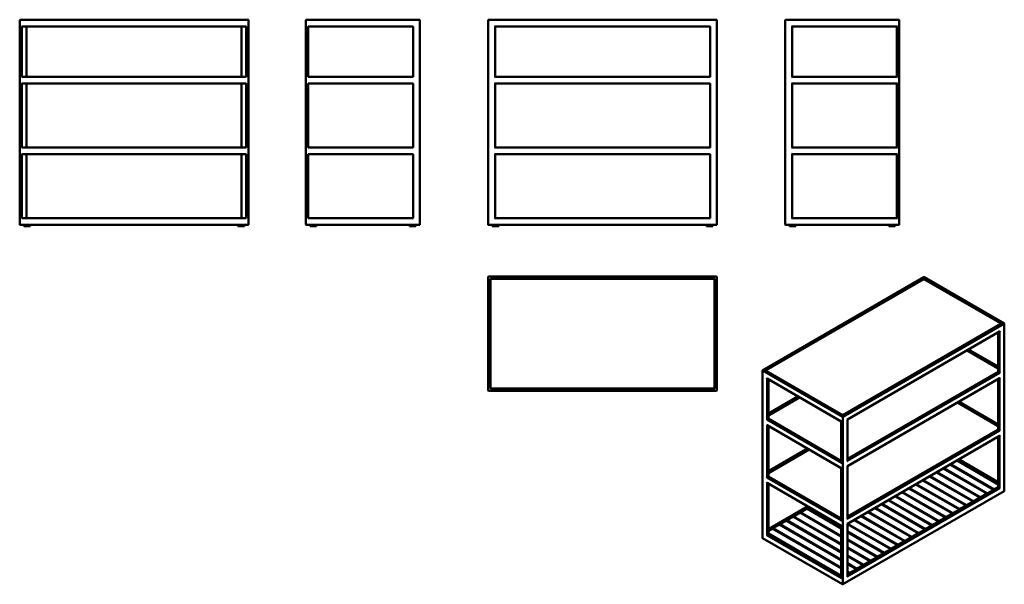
# Model space of a CAD drawing. Header units: millimetres. Extents: x 203 to 4524, y 506 to 2981.
import ezdxf

# ---------------------------------------------------------------- set-up
doc = ezdxf.new("R2010")
doc.units = ezdxf.units.MM
doc.header["$LTSCALE"] = 11.111111
doc.layers.add('Visible (ANSI)', color=7, linetype='Continuous', lineweight=50)
doc.layers.add('Visible Narrow (ANSI)', color=7, linetype='Continuous', lineweight=35)

msp = doc.modelspace()

# ---------------------------------------------------------------- linework, layer by layer
at = {"layer": 'Visible (ANSI)'}
for p, q in [((203, 2979.4), (203, 2083.4)), ((1205, 2981.4), (205, 2981.4)), ((213, 2951.4), (211, 2953.4)), ((213, 2951.4), (1197, 2951.4)), ((213, 2731.4), (213, 2951.4)), ((233, 2731.4), (233, 2951.4)), ((1177, 2951.4), (1177, 2731.4)), ((1197, 2951.4), (1199, 2953.4)), ((1197, 2951.4), (1197, 2731.4)), ((1207, 2083.4), (1207, 2979.4)), ((1459.4, 2979.4), (1459.4, 2083.4)), ((1957.4, 2981.4), (1461.4, 2981.4)), ((1469.4, 2951.4), (1467.4, 2953.4)), ((1469.4, 2731.4), (1469.4, 2951.4)), ((1469.4, 2951.4), (1929.4, 2951.4)), ((1929.4, 2951.4), (1931.4, 2953.4)), ((1929.4, 2951.4), (1929.4, 2731.4)), ((1959.4, 2083.4), (1959.4, 2979.4)), ((2259, 2979.4), (2259, 2083.4)), ((3261, 2981.4), (2261, 2981.4)), ((2289, 2951.4), (2287, 2953.4)), ((2289, 2731.4), (2289, 2951.4)), ((2289, 2951.4), (3233, 2951.4)), ((3233, 2951.4), (3235, 2953.4)), ((3233, 2951.4), (3233, 2731.4)), ((3263, 2083.4), (3263, 2979.4)), ((3562.6, 2979.4), (3562.6, 2083.4)), ((4060.6, 2981.4), (3564.6, 2981.4)), ((3592.6, 2951.4), (3590.6, 2953.4)), ((3592.6, 2951.4), (4052.6, 2951.4)), ((3592.6, 2731.4), (3592.6, 2951.4)), ((4052.6, 2951.4), (4054.6, 2953.4)), ((4052.6, 2951.4), (4052.6, 2731.4)), ((4062.6, 2083.4), (4062.6, 2979.4)), ((213, 2731.4), (211, 2729.4)), ((1197, 2731.4), (213, 2731.4)), ((1199, 2729.4), (1197, 2731.4)), ((1469.4, 2731.4), (1467.4, 2729.4)), ((1929.4, 2731.4), (1469.4, 2731.4)), ((1931.4, 2729.4), (1929.4, 2731.4)), ((2289, 2731.4), (2287, 2729.4)), ((3233, 2731.4), (2289, 2731.4)), ((3235, 2729.4), (3233, 2731.4)), ((3592.6, 2731.4), (3590.6, 2729.4)), ((4052.6, 2731.4), (3592.6, 2731.4)), ((4054.6, 2729.4), (4052.6, 2731.4)), ((213, 2701.4), (211, 2703.4)), ((213, 2701.4), (1197, 2701.4)), ((213, 2421.4), (213, 2701.4)), ((233, 2421.4), (233, 2701.4)), ((1177, 2701.4), (1177, 2421.4)), ((1197, 2701.4), (1199, 2703.4)), ((1197, 2701.4), (1197, 2421.4)), ((1469.4, 2701.4), (1467.4, 2703.4)), ((1469.4, 2701.4), (1929.4, 2701.4)), ((1469.4, 2421.4), (1469.4, 2701.4)), ((1929.4, 2701.4), (1931.4, 2703.4)), ((1929.4, 2701.4), (1929.4, 2421.4)), ((2289, 2701.4), (2287, 2703.4)), ((2289, 2421.4), (2289, 2701.4)), ((2289, 2701.4), (3233, 2701.4)), ((3233, 2701.4), (3235, 2703.4)), ((3233, 2701.4), (3233, 2421.4)), ((3592.6, 2701.4), (3590.6, 2703.4)), ((3592.6, 2701.4), (4052.6, 2701.4)), ((3592.6, 2421.4), (3592.6, 2701.4)), ((4052.6, 2701.4), (4054.6, 2703.4)), ((4052.6, 2701.4), (4052.6, 2421.4)), ((213, 2421.4), (211, 2419.4)), ((1197, 2421.4), (213, 2421.4)), ((1199, 2419.4), (1197, 2421.4)), ((1469.4, 2421.4), (1467.4, 2419.4)), ((1929.4, 2421.4), (1469.4, 2421.4)), ((1931.4, 2419.4), (1929.4, 2421.4)), ((2289, 2421.4), (2287, 2419.4)), ((3233, 2421.4), (2289, 2421.4)), ((3235, 2419.4), (3233, 2421.4)), ((3592.6, 2421.4), (3590.6, 2419.4)), ((4052.6, 2421.4), (3592.6, 2421.4)), ((4054.6, 2419.4), (4052.6, 2421.4)), ((213, 2391.4), (211, 2393.4)), ((213, 2111.4), (213, 2391.4)), ((213, 2391.4), (1197, 2391.4)), ((233, 2111.4), (233, 2391.4)), ((1177, 2391.4), (1177, 2111.4)), ((1197, 2391.4), (1199, 2393.4)), ((1197, 2391.4), (1197, 2111.4)), ((1469.4, 2391.4), (1467.4, 2393.4)), ((1469.4, 2391.4), (1929.4, 2391.4)), ((1469.4, 2111.4), (1469.4, 2391.4)), ((1929.4, 2391.4), (1931.4, 2393.4)), ((1929.4, 2391.4), (1929.4, 2111.4)), ((2289, 2391.4), (2287, 2393.4)), ((2289, 2111.4), (2289, 2391.4)), ((2289, 2391.4), (3233, 2391.4)), ((3233, 2391.4), (3235, 2393.4)), ((3233, 2391.4), (3233, 2111.4)), ((3592.6, 2391.4), (3590.6, 2393.4)), ((3592.6, 2111.4), (3592.6, 2391.4)), ((3592.6, 2391.4), (4052.6, 2391.4)), ((4052.6, 2391.4), (4054.6, 2393.4)), ((4052.6, 2391.4), (4052.6, 2111.4)), ((205, 2081.4), (1205, 2081.4)), ((211, 2109.4), (213, 2111.4)), ((1197, 2111.4), (213, 2111.4)), ((221, 2081.4), (221, 2076.4)), ((221, 2076.4), (249, 2076.4)), ((249, 2081.4), (249, 2076.4)), ((1161, 2076.4), (1161, 2081.4)), ((1189, 2076.4), (1161, 2076.4)), ((1189, 2076.4), (1189, 2081.4)), ((1197, 2111.4), (1199, 2109.4)), ((1461.4, 2081.4), (1957.4, 2081.4)), ((1467.4, 2109.4), (1469.4, 2111.4)), ((1929.4, 2111.4), (1469.4, 2111.4)), ((1477.4, 2076.4), (1477.4, 2081.4)), ((1505.4, 2076.4), (1477.4, 2076.4)), ((1505.4, 2076.4), (1505.4, 2081.4)), ((1913.4, 2081.4), (1913.4, 2076.4)), ((1913.4, 2076.4), (1941.4, 2076.4)), ((1929.4, 2111.4), (1931.4, 2109.4)), ((1941.4, 2081.4), (1941.4, 2076.4)), ((2261, 2081.4), (3261, 2081.4)), ((2277, 2081.4), (2277, 2076.4)), ((2277, 2076.4), (2305, 2076.4)), ((2287, 2109.4), (2289, 2111.4)), ((3233, 2111.4), (2289, 2111.4)), ((2305, 2081.4), (2305, 2076.4)), ((3217, 2076.4), (3217, 2081.4)), ((3245, 2076.4), (3217, 2076.4)), ((3233, 2111.4), (3235, 2109.4)), ((3245, 2076.4), (3245, 2081.4)), ((3564.6, 2081.4), (4060.6, 2081.4)), ((3580.6, 2076.4), (3580.6, 2081.4)), ((3608.6, 2076.4), (3580.6, 2076.4)), ((3590.6, 2109.4), (3592.6, 2111.4)), ((4052.6, 2111.4), (3592.6, 2111.4)), ((3608.6, 2076.4), (3608.6, 2081.4)), ((4016.6, 2081.4), (4016.6, 2076.4)), ((4016.6, 2076.4), (4044.6, 2076.4)), ((4044.6, 2081.4), (4044.6, 2076.4)), ((4052.6, 2111.4), (4054.6, 2109.4)), ((2259, 1852.9), (2259, 1356.9)), ((3261, 1854.9), (2261, 1854.9)), ((2269, 1844.9), (2267, 1846.9)), ((2269, 1844.9), (3253, 1844.9)), ((2269, 1364.9), (2269, 1844.9)), ((2269.1, 1844.8), (2269.1, 1365)), ((2271.1, 1842.8), (2269.1, 1844.8)), ((3252.9, 1844.8), (2269.1, 1844.8)), ((3250.9, 1842.8), (3252.9, 1844.8)), ((3252.9, 1365), (3252.9, 1844.8)), ((3253, 1844.9), (3255, 1846.9)), ((3253, 1844.9), (3253, 1364.9)), ((3263, 1356.9), (3263, 1852.9)), ((4170.3, 1852.1), (3463.2, 1443.9)), ((4171.3, 1844.4), (3476.5, 1443.3)), ((4171.3, 1844.4), (4171.3, 1847.1)), ((4171.3, 1843.8), (4171.3, 1844.4)), ((4509.7, 1649), (4171.3, 1844.4)), ((4523, 1649.6), (4172.3, 1852.1)), ((4511.5, 1649), (3814.9, 1246.9)), ((4524, 916.3), (4524, 1647.9)), ((4503.6, 1613.7), (3835.3, 1227.9)), ((4497.4, 1436.8), (4497.4, 1610.1)), ((4497.4, 1452), (4360.5, 1531.1)), ((4367.6, 1535.2), (4497.4, 1460.3)), ((3462.2, 710.6), (3462.2, 1442.1)), ((3814.9, 1246.9), (3474.7, 1443.3)), ((4497.4, 1436.8), (3835.3, 1054.5)), ((4498, 1436.4), (4497.4, 1436.8)), ((4498, 1436.4), (4502.2, 1434)), ((4505.1, 1432.3), (4502.2, 1434)), ((3808.7, 1219.7), (3482.6, 1408)), ((3488.8, 1231), (3488.8, 1404.4)), ((4503.6, 1409.6), (3835.3, 1023.7)), ((4497.4, 1183.6), (4497.4, 1406)), ((2261, 1354.9), (3261, 1354.9)), ((2267, 1362.9), (2269, 1364.9)), ((3253, 1364.9), (2269, 1364.9)), ((2269.1, 1365), (2271.1, 1367)), ((2269.1, 1365), (3252.9, 1365)), ((3250.9, 1367), (3252.9, 1365)), ((3253, 1364.9), (3255, 1362.9)), ((3488.8, 1254.5), (3618.6, 1329.5)), ((3625.7, 1325.3), (3488.8, 1246.3)), ((4497.4, 1198.9), (4318.1, 1302.5)), ((4325.2, 1306.6), (4497.4, 1207.2)), ((3484, 1228.2), (3481.2, 1226.6)), ((3484, 1228.2), (3488.2, 1230.7)), ((3488.8, 1231), (3488.2, 1230.7)), ((3808.7, 1046.3), (3488.8, 1231)), ((3808.7, 1219.7), (3809.3, 1220)), ((3808.7, 1039.1), (3808.7, 1219.7)), ((3814.9, 1246.9), (3814.9, 1249.5)), ((3814.9, 1246.2), (3814.9, 1246.9)), ((3835.3, 1227.9), (3834.7, 1228.2)), ((3835.3, 1047.3), (3835.3, 1227.9)), ((3808.7, 1015.6), (3482.6, 1203.9)), ((3488.8, 977.9), (3488.8, 1200.3)), ((4497.4, 1183.6), (3835.3, 801.4)), ((4498, 1183.3), (4497.4, 1183.6)), ((4498, 1183.3), (4502.2, 1180.9)), ((4505.1, 1179.2), (4502.2, 1180.9)), ((4503.6, 1156.5), (3835.3, 770.6)), ((4497.4, 930.5), (4497.4, 1152.9)), ((3488.8, 1001.4), (3661, 1100.8)), ((3668.2, 1096.7), (3488.8, 993.2)), ((4316.6, 1048.5), (4497.4, 944.1)), ((4497.4, 954.1), (4325.2, 1053.5)), ((3808.7, 1015.6), (3809.3, 1015.9)), ((3808.7, 786), (3808.7, 1015.6)), ((3835.3, 1023.7), (3834.7, 1024.1)), ((3835.3, 794.2), (3835.3, 1023.7)), ((4226.2, 996.3), (4417.2, 886)), ((4228, 997.4), (4419.1, 887.1)), ((4256.3, 1013.7), (4447.4, 903.4)), ((4258.2, 1014.8), (4449.2, 904.5)), ((4286.4, 1031.1), (4477.5, 920.8)), ((4288.3, 1032.2), (4479.3, 921.9)), ((3484, 975.1), (3481.2, 973.5)), ((3808.7, 762.5), (3482.6, 950.7)), ((3484, 975.1), (3488.2, 977.5)), ((3488.8, 977.9), (3488.2, 977.5)), ((3808.7, 793.2), (3488.8, 977.9)), ((4165.9, 961.5), (4357, 851.2)), ((4167.8, 962.6), (4358.8, 852.3)), ((4196.1, 978.9), (4387.1, 868.6)), ((4197.9, 980), (4388.9, 869.7)), ((3488.8, 724.8), (3488.8, 947.1)), ((3815.9, 506.3), (4523, 914.6)), ((4497.4, 930.5), (3835.3, 548.3)), ((4075.6, 909.4), (4266.6, 799.1)), ((4077.4, 910.4), (4268.5, 800.1)), ((4105.7, 926.7), (4296.7, 816.5)), ((4107.5, 927.8), (4298.6, 817.5)), ((4135.8, 944.1), (4326.9, 833.8)), ((4137.7, 945.2), (4328.7, 834.9)), ((4477.5, 920.8), (4449.2, 904.5)), ((4477.5, 919), (4477.5, 920.8)), ((4497.4, 932.3), (4479.3, 921.9)), ((4479.3, 921.9), (4479.3, 920.1)), ((4497.4, 930.5), (4498, 930.2)), ((4502.2, 927.7), (4498, 930.2)), ((4502.2, 927.7), (4505.1, 926.1)), ((4015.3, 874.6), (4206.4, 764.3)), ((4017.2, 875.6), (4208.2, 765.3)), ((4045.5, 892), (4236.5, 781.7)), ((4047.3, 893), (4238.3, 782.7)), ((4387.1, 868.6), (4358.8, 852.3)), ((4387.1, 866.9), (4387.1, 868.6)), ((4417.2, 886), (4388.9, 869.7)), ((4388.9, 869.7), (4388.9, 867.9)), ((4417.2, 884.2), (4417.2, 886)), ((4447.4, 903.4), (4419.1, 887.1)), ((4419.1, 887.1), (4419.1, 885.3)), ((4447.4, 901.6), (4447.4, 903.4)), ((4449.2, 904.5), (4449.2, 902.7)), ((3661, 847.7), (3488.8, 748.3)), ((3629.2, 821.4), (3657.5, 837.7)), ((3629.2, 821.4), (3808.7, 717.7)), ((3629.2, 819.2), (3629.2, 821.4)), ((3657.5, 837.7), (3808.7, 750.4)), ((3659.4, 838.7), (3668, 843.7)), ((3659.4, 838.7), (3808.7, 752.5)), ((3659.4, 836.6), (3659.4, 838.7)), ((3925, 822.4), (4116, 712.1)), ((3926.8, 823.5), (4117.8, 713.2)), ((3955.1, 839.8), (4146.1, 729.5)), ((3956.9, 840.9), (4148, 730.6)), ((3985.2, 857.2), (4176.2, 746.9)), ((3987, 858.2), (4178.1, 747.9)), ((4326.9, 833.8), (4298.6, 817.5)), ((4326.9, 832.1), (4326.9, 833.8)), ((4357, 851.2), (4328.7, 834.9)), ((4328.7, 834.9), (4328.7, 833.1)), ((4357, 849.5), (4357, 851.2)), ((4358.8, 852.3), (4358.8, 850.5)), ((3538.9, 769.2), (3567.1, 785.5)), ((3567.1, 785.5), (3808.7, 646.1)), ((3569, 786.6), (3597.3, 802.9)), ((3569, 786.6), (3808.7, 648.2)), ((3569, 784.4), (3569, 786.6)), ((3597.3, 802.9), (3808.7, 680.8)), ((3599.1, 804), (3627.4, 820.3)), ((3599.1, 804), (3808.7, 683)), ((3599.1, 801.8), (3599.1, 804)), ((3627.4, 820.3), (3808.7, 715.6)), ((3864.7, 787.6), (4055.8, 677.3)), ((3866.6, 788.7), (4057.6, 678.4)), ((3894.8, 805), (4085.9, 694.7)), ((3896.7, 806.1), (4087.7, 695.8)), ((4236.5, 781.7), (4208.2, 765.3)), ((4236.5, 779.9), (4236.5, 781.7)), ((4266.6, 799.1), (4238.3, 782.7)), ((4238.3, 782.7), (4238.3, 781)), ((4266.6, 797.3), (4266.6, 799.1)), ((4296.7, 816.5), (4268.5, 800.1)), ((4268.5, 800.1), (4268.5, 798.3)), ((4296.7, 814.7), (4296.7, 816.5)), ((4298.6, 817.5), (4298.6, 815.7)), ((3488.8, 740.3), (3506.9, 750.7)), ((3506.9, 750.7), (3808.7, 576.5)), ((3508.7, 751.8), (3537, 768.1)), ((3508.7, 751.8), (3808.7, 578.6)), ((3508.7, 749.7), (3508.7, 751.8)), ((3537, 768.1), (3808.7, 611.3)), ((3538.9, 769.2), (3808.7, 613.4)), ((3538.9, 767.1), (3538.9, 769.2)), ((3808.7, 762.5), (3809.3, 762.8)), ((3808.7, 532.9), (3808.7, 762.5)), ((3835.3, 770.6), (3834.7, 771)), ((3835.3, 541.1), (3835.3, 770.6)), ((3835.3, 769.8), (4025.6, 659.9)), ((3835.3, 737.2), (3997.3, 643.6)), ((3835.3, 735), (3995.5, 642.5)), ((3836.4, 771.3), (4027.5, 661)), ((4176.2, 746.9), (4148, 730.6)), ((4176.2, 745.1), (4176.2, 746.9)), ((4206.4, 764.3), (4178.1, 747.9)), ((4178.1, 747.9), (4178.1, 746.2)), ((4206.4, 762.5), (4206.4, 764.3)), ((4208.2, 765.3), (4208.2, 763.6)), ((3463.2, 708.8), (3813.9, 506.3)), ((3481.2, 720.4), (3484, 722)), ((3488.2, 724.4), (3484, 722)), ((3488.2, 724.4), (3488.8, 724.8)), ((3488.8, 728.5), (3808.7, 543.8)), ((3808.7, 540.1), (3488.8, 724.8)), ((3835.3, 702.4), (3967.2, 626.2)), ((3835.3, 700.3), (3965.4, 625.1)), ((4085.9, 694.7), (4057.6, 678.4)), ((4085.9, 692.9), (4085.9, 694.7)), ((4116, 712.1), (4087.7, 695.8)), ((4087.7, 695.8), (4087.7, 694)), ((4116, 710.3), (4116, 712.1)), ((4146.1, 729.5), (4117.8, 713.2)), ((4117.8, 713.2), (4117.8, 711.4)), ((4146.1, 727.7), (4146.1, 729.5)), ((4148, 730.6), (4148, 728.8)), ((3835.3, 667.6), (3937.1, 608.8)), ((3835.3, 665.5), (3935.3, 607.8)), ((4025.6, 659.9), (3997.3, 643.6)), ((4025.6, 658.2), (4025.6, 659.9)), ((4055.8, 677.3), (4027.5, 661)), ((4027.5, 661), (4027.5, 659.2)), ((4055.8, 675.5), (4055.8, 677.3)), ((4057.6, 678.4), (4057.6, 676.6)), ((3835.3, 632.8), (3907, 591.4)), ((3835.3, 630.7), (3905.1, 590.4)), ((3935.3, 607.8), (3907, 591.4)), ((3935.3, 606), (3935.3, 607.8)), ((3965.4, 625.1), (3937.1, 608.8)), ((3937.1, 608.8), (3937.1, 607)), ((3965.4, 623.4), (3965.4, 625.1)), ((3995.5, 642.5), (3967.2, 626.2)), ((3967.2, 626.2), (3967.2, 624.4)), ((3995.5, 640.8), (3995.5, 642.5)), ((3997.3, 643.6), (3997.3, 641.8)), ((3835.3, 598), (3876.9, 574)), ((3835.3, 595.9), (3875, 573)), ((3835.3, 563.2), (3846.7, 556.6)), ((3875, 573), (3846.7, 556.6)), ((3875, 571.2), (3875, 573)), ((3905.1, 590.4), (3876.9, 574)), ((3876.9, 574), (3876.9, 572.3)), ((3905.1, 588.6), (3905.1, 590.4)), ((3907, 591.4), (3907, 589.7)), ((3835.3, 561.1), (3844.9, 555.6)), ((3844.9, 555.6), (3835.3, 550)), ((3844.9, 553.8), (3844.9, 555.6)), ((3846.7, 556.6), (3846.7, 554.9))]:
    msp.add_line(p, q, dxfattribs=at)
for centre, start, end in [((205, 2979.4), 90, 180), ((1205, 2979.4), 0, 90), ((1461.4, 2979.4), 90, 180), ((1957.4, 2979.4), 0, 90), ((2261, 2979.4), 90, 180), ((3261, 2979.4), 0, 90), ((3564.6, 2979.4), 90, 180), ((4060.6, 2979.4), 0, 90), ((205, 2083.4), 180, 270), ((1205, 2083.4), 270, 0), ((1461.4, 2083.4), 180, 270), ((1957.4, 2083.4), 270, 0), ((2261, 2083.4), 180, 270), ((3261, 2083.4), 270, 0), ((3564.6, 2083.4), 180, 270), ((4060.6, 2083.4), 270, 0), ((2261, 1852.9), 90, 180), ((3261, 1852.9), 0, 90), ((4171.3, 1850.4), 60, 120), ((4522, 1647.9), 0, 60), ((3464.2, 1442.1), 120, 180), ((2261, 1356.9), 180, 270), ((3261, 1356.9), 270, 0), ((4522, 916.3), 300, 0), ((3464.2, 710.6), 180, 240), ((3814.9, 508.1), 240, 300)]:
    msp.add_arc(centre, 2, start, end, dxfattribs=at)
for centre, major_axis, start_param, end_param in [((4507.7, 1647.9), (-2.83, 0), 3.460708, 4.712389), ((4513.5, 1647.9), (2.83, 0), 1.570796, 2.356194), ((4503.6, 1616), (-1.41, -2.45), 0.785398, 1.570796), ((3472.7, 1442.1), (-2.83, 0), 3.926991, 4.712389), ((3478.5, 1442.1), (2.83, 0), 1.570796, 2.822477), ((3482.6, 1410.3), (1.41, -2.45), 4.712389, 5.497787), ((4503.6, 1411.9), (-1.41, -2.45), 0.785398, 1.570796), ((3482.6, 1206.2), (1.41, -2.45), 4.712389, 5.497787), ((4503.6, 1158.8), (-1.41, -2.45), 0.785398, 1.570796), ((3810.7, 1038), (1.41, -2.45), 3.926991, 4.712389), ((3833.3, 1046.1), (-1.41, -2.45), 1.570796, 2.356194), ((3482.6, 953.1), (1.41, -2.45), 4.712389, 5.497787), ((3810.7, 784.9), (1.41, -2.45), 3.926991, 4.712389), ((3833.3, 793), (-1.41, -2.45), 1.570796, 2.356194), ((3810.7, 531.7), (-1.41, 2.45), 0.785398, 1.570796), ((3833.3, 539.9), (-1.41, -2.45), 1.570796, 2.356194)]:
    msp.add_ellipse(centre, major_axis=major_axis, ratio=0.57735, start_param=start_param, end_param=end_param, dxfattribs=at)
at = {"layer": 'Visible Narrow (ANSI)'}
for p, q in [((3464.2, 1443.8), (4171.3, 1852)), ((4171.3, 1847.1), (3472.7, 1443.8)), ((3478.5, 1443.8), (4171.3, 1843.8)), ((4171.3, 1852), (4522, 1649.5)), ((4513.5, 1649.5), (4171.3, 1847.1)), ((4171.3, 1843.8), (4507.7, 1649.5)), ((4507.7, 1649.5), (3814.9, 1249.5)), ((3814.9, 1246.2), (4513.5, 1649.5)), ((4522, 1649.5), (3814.9, 1241.3)), ((3816.3, 1238.8), (4523.4, 1647.1)), ((4523.4, 1647.1), (4523.4, 915.5)), ((4505.1, 1615.2), (3834.7, 1228.2)), ((4498, 1436.4), (4498, 1610.5)), ((4502.2, 1612.9), (4502.2, 1434)), ((4505.1, 1432.3), (4505.1, 1615.2)), ((4359.9, 1530.8), (4497.4, 1451.4)), ((4497.4, 1454.7), (4362.8, 1532.4)), ((4367, 1534.9), (4497.4, 1459.6)), ((3462.8, 709.7), (3462.8, 1441.3)), ((3462.8, 1441.3), (3813.5, 1238.8)), ((3814.9, 1241.3), (3464.2, 1443.8)), ((3472.7, 1443.8), (3814.9, 1246.2)), ((3814.9, 1249.5), (3478.5, 1443.8)), ((3834.7, 1045.3), (4505.1, 1432.3)), ((4497.4, 1439.4), (3835.3, 1057.2)), ((3835.3, 1053.8), (4498, 1436.4)), ((4502.2, 1434), (3835.3, 1048.9)), ((3481.2, 1409.5), (3481.2, 1226.6)), ((3809.3, 1220), (3481.2, 1409.5)), ((3484, 1228.2), (3484, 1407.2)), ((3488.2, 1404.7), (3488.2, 1230.7)), ((4505.1, 1411.1), (3834.7, 1024.1)), ((4498, 1183.3), (4498, 1406.3)), ((4502.2, 1408.8), (4502.2, 1180.9)), ((4505.1, 1179.2), (4505.1, 1411.1)), ((3488.8, 1253.9), (3619.2, 1329.1)), ((3623.4, 1326.7), (3488.8, 1249)), ((3488.8, 1245.6), (3626.3, 1325)), ((4317.5, 1302.1), (4497.4, 1198.3)), ((4497.4, 1201.6), (4320.4, 1303.8)), ((4324.6, 1306.3), (4497.4, 1206.5)), ((3481.2, 1226.6), (3809.3, 1037.2)), ((3808.7, 1040.8), (3484, 1228.2)), ((3488.2, 1230.7), (3808.7, 1045.7)), ((3808.7, 1049), (3488.8, 1233.7)), ((3809.3, 1037.2), (3809.3, 1220)), ((3813.5, 1238.8), (3813.5, 507.2)), ((3816.3, 507.2), (3816.3, 1238.8)), ((3834.7, 1228.2), (3834.7, 1045.3)), ((3481.2, 1205.3), (3481.2, 973.5)), ((3809.3, 1015.9), (3481.2, 1205.3)), ((3484, 975.1), (3484, 1203)), ((3488.2, 1200.6), (3488.2, 977.5)), ((3834.7, 792.2), (4505.1, 1179.2)), ((4497.4, 1186.3), (3835.3, 804.1)), ((3835.3, 800.7), (4498, 1183.3)), ((4502.2, 1180.9), (3835.3, 795.8)), ((4505.1, 1158), (3834.7, 771)), ((4498, 930.2), (4498, 1153.2)), ((4502.2, 1155.7), (4502.2, 927.7)), ((4505.1, 926.1), (4505.1, 1158)), ((3488.8, 1000.7), (3661.6, 1100.5)), ((3665.8, 1098.1), (3488.8, 995.8)), ((3488.8, 992.5), (3668.7, 1096.4)), ((4317.5, 1049.1), (4497.4, 945.2)), ((4497.4, 948.5), (4320.4, 1050.7)), ((4324.6, 1053.1), (4497.4, 953.4)), ((3809.3, 784), (3809.3, 1015.9)), ((3834.7, 1024.1), (3834.7, 792.2)), ((3481.2, 973.5), (3809.3, 784)), ((3481.2, 952.2), (3481.2, 720.4)), ((3809.3, 762.8), (3481.2, 952.2)), ((3808.7, 787.6), (3484, 975.1)), ((3488.2, 977.5), (3808.7, 792.5)), ((3808.7, 795.9), (3488.8, 980.6)), ((3484, 722), (3484, 949.9)), ((3488.2, 947.5), (3488.2, 724.4)), ((4523.4, 915.5), (3816.3, 507.2)), ((3834.7, 539.1), (4505.1, 926.1)), ((3835.3, 547.6), (4498, 930.2)), ((4502.2, 927.7), (3835.3, 542.7)), ((3488.8, 747.6), (3661.6, 847.4)), ((3665.8, 844.9), (3488.8, 742.7)), ((3658.2, 837.3), (3659.4, 837.9)), ((3567.9, 785.1), (3569, 785.8)), ((3598, 802.5), (3599.1, 803.1)), ((3628.1, 819.9), (3629.2, 820.5)), ((3507.6, 750.3), (3508.7, 751)), ((3537.7, 767.7), (3538.9, 768.4)), ((3809.3, 530.9), (3809.3, 762.8)), ((3834.7, 771), (3834.7, 539.1)), ((3813.5, 507.2), (3462.8, 709.7)), ((3481.2, 720.4), (3809.3, 530.9)), ((3808.7, 534.5), (3484, 722)), ((3488.2, 724.4), (3808.7, 539.4))]:
    msp.add_line(p, q, dxfattribs=at)
for centre, major_axis, start_param, end_param in [((4171.3, 1850.4), (-1, 1.73), 5.497787, 6.283185), ((4171.3, 1850.4), (1, 1.73), 0, 0.785398), ((4522, 1647.9), (1, 1.73), 0, 0.785398), ((4522, 1647.9), (1, -1.73), 0.785398, 2.356194), ((4522, 1647.9), (2, 0), 5.497787, 6.283185), ((3464.2, 1442.1), (-2, 0), 0, 0.785398), ((3464.2, 1442.1), (1, 1.73), 0.785398, 2.356194), ((3464.2, 1442.1), (-1, 1.73), 5.497787, 6.283185), ((3814.9, 1239.6), (-1, -1.73), 3.926991, 5.497787), ((3814.9, 1239.6), (2, 0), 3.926991, 5.497787), ((3814.9, 1239.6), (-1, 1.73), 3.926991, 5.497787), ((4522, 916.3), (1, -1.73), 0, 0.785398), ((4522, 916.3), (2, 0), 5.497787, 6.283185), ((3464.2, 710.6), (-2, 0), 0, 0.785398), ((3464.2, 710.6), (-1, -1.73), 5.497787, 6.283185), ((3814.9, 508.1), (-1, -1.73), 5.497787, 6.283185), ((3814.9, 508.1), (-2, 0), 0.785398, 2.356194), ((3814.9, 508.1), (1, -1.73), 0, 0.785398)]:
    msp.add_ellipse(centre, major_axis=major_axis, ratio=0.57735, start_param=start_param, end_param=end_param, dxfattribs=at)

doc.saveas('drawing.dxf')
